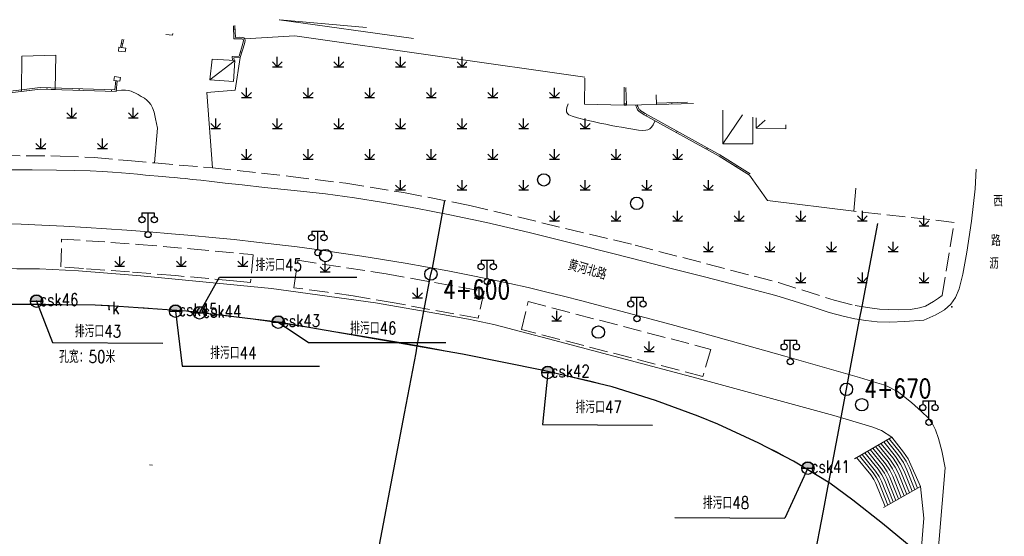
# Model space of a CAD drawing. Extents: x 39508475 to 39522402, y 3783947 to 3795549.
# Tile 92 of 256: x 39513590 to 39513750, y 3794539 to 3794623. Entities that reach past the tile are written whole.
import ezdxf
from ezdxf.enums import TextEntityAlignment as Align

# ---------------------------------------------------------------- set-up
doc = ezdxf.new("R2010")
doc.units = 0
doc.header["$PDSIZE"] = 0.2
doc.linetypes.add('X0', pattern=[4, 3, -1])
doc.layers.get('0').update_dxf_attribs({"linetype": 'CONTINUOUS'})
for name, color, linetype in [('DLSS', 4, 'CONTINUOUS'), ('JCDL_CLKZD', 142, 'CONTINUOUS'), ('JCDL_DMX_F', 30, 'CONTINUOUS'), ('JCDL_JMDD_F', 231, 'CONTINUOUS'), ('JCDL_JMDM_F', 231, 'CONTINUOUS'), ('JCDL_JMDX_F', 231, 'CONTINUOUS'), ('JCDL_JT_ZJ', 100, 'CONTINUOUS'), ('JCDL_JTD_F', 100, 'CONTINUOUS'), ('JCDL_SXX_F', 5, 'CONTINUOUS'), ('JMD', 6, 'CONTINUOUS'), ('SXSS', 5, 'CONTINUOUS'), ('ZBTZ', 3, 'CONTINUOUS'), ('zdh', 7, 'CONTINUOUS'), ('排水孔', 4, 'CONTINUOUS'), ('断面线', 2, 'CONTINUOUS')]:
    doc.layers.add(name, color=color, linetype=linetype)
for name, color, linetype, lineweight in [('JCDL_JMDX', 1, 'CONTINUOUS', 0), ('JCDL_ZBX', 3, 'CONTINUOUS', 0), ('JCDL_ZBX_F', 7, 'CONTINUOUS', 0), ('TEXTL_ZJ', 7, 'CONTINUOUS', 0)]:
    doc.layers.add(name, color=color, linetype=linetype, lineweight=lineweight)
doc.styles.add('HZ', font='rs', dxfattribs={"width": 0.8, "bigfont": 'hztxt'})
doc.linetypes.add('10422', pattern='A,2,[150,AAA.SHX,S=1,R=0,X=0,Y=1],2,[177,AAA.SHX,S=1,R=0,X=0,Y=0.8],1e-09', length=4)
doc.linetypes.add('X19', pattern='A,4.5,[145,symbolx.shx,S=1,R=0,X=0,Y=1],4.5,-0.5,[146,symbolx.shx,S=1,R=0,X=0,Y=0],-0.5', length=10)
doc.linetypes.add('X33', pattern='A,2,[150,symbolx.shx,S=1,R=0,X=0,Y=1],1e-11', length=2)
doc.linetypes.add('X35', pattern='A,2,[150,AAA.SHX,S=1,R=0,X=0,Y=1],2,[177,AAA.SHX,S=1,R=0,X=0,Y=0.8],1e-09', length=4)
doc.linetypes.add('X4', pattern='A,0,-1e-09,[149,symbolx.shx,S=0.15,R=0,X=0,Y=0],-1.6', length=1.6)
doc.linetypes.add('X41', pattern='A,1,[18,symbolt.shx,S=1,R=0,X=0,Y=0],2,[8,symbolt.shx,S=1,R=0,X=0,Y=0],1', length=4)
doc.linetypes.add('X67', pattern='A,1,[150,symbolx.shx,S=1,R=0,X=0,Y=1],2,[153,symbolx.shx,S=1,R=0,X=0,Y=0.8],2,[145,symbolx.shx,S=1,R=0,X=0,Y=0],0,[150,symbolx.shx,S=1,R=0,X=0,Y=1],2,[153,symbolx.shx,S=1,R=0,X=0,Y=0.8],2,[150,symbolx.shx,S=1,R=0,X=0,Y=1],0.5,-0.5,[146,symbolx.shx,S=1,R=0,X=0,Y=0],-0.5,0.5,[153,symbolx.shx,S=1,R=0,X=0,Y=0.8],1', length=12)

# ---------------------------------------------------------------- blocks, each defined once
blk = doc.blocks.new('5820000')
at = {"color": 0, "linetype": 'Continuous'}
blk.add_circle((0, 0), 1, dxfattribs=at)
blk = doc.blocks.new('9530003')
at = {"color": 0}
for p, q in [((0, 0), (0, 1.6)), ((-0.8, 0), (0.8, 0))]:
    blk.add_line(p, q, dxfattribs=at)
at = {"color": 0, "linetype": 'Continuous'}
for points in [[(0, 0), (-0.8, 0.8)], [(0, 0), (0.8, 0.8)]]:
    blk.add_lwpolyline(points, dxfattribs=at)
blk = doc.blocks.new('3521000')
at = {"color": 0}
for p, q in [((-1, 3.5), (1, 3.5)), ((0, 0.5), (0, 3.5))]:
    blk.add_line(p, q, dxfattribs=at)
at = {"color": 0, "linetype": 'Continuous', "flags": 128}
for points in [[(-1, 3.5), (-1, 2.9)], [(1, 3.5), (1, 2.9)]]:
    blk.add_lwpolyline(points, dxfattribs=at)
at = {"color": 0}
for centre in [(-1, 2.4), (1, 2.4), (0, 0)]:
    blk.add_circle(centre, 0.5, dxfattribs=at)

msp = doc.modelspace()

# ---------------------------------------------------------------- hatches: boundary and pattern name
at = {"layer": '排水孔', "linetype": 'Continuous'}
h = msp.add_hatch(color=256, dxfattribs=at)
edge = h.paths.add_edge_path()
edge.add_arc((39513592.85, 3794577.149), 1, 0, 180)
edge.add_line((39513591.85, 3794577.149), (39513592.85, 3794577.149))
edge.add_line((39513592.85, 3794577.149), (39513593.85, 3794577.149))
h = msp.add_hatch(color=256, dxfattribs=at)
edge = h.paths.add_edge_path()
edge.add_arc((39513615.42, 3794575.521), 1, 0, 180)
edge.add_line((39513614.42, 3794575.521), (39513615.42, 3794575.521))
edge.add_line((39513615.42, 3794575.521), (39513616.42, 3794575.521))
h = msp.add_hatch(color=256, dxfattribs=at)
edge = h.paths.add_edge_path()
edge.add_arc((39513619.3, 3794575.258), 1, 0, 180)
edge.add_line((39513618.3, 3794575.258), (39513619.3, 3794575.258))
edge.add_line((39513619.3, 3794575.258), (39513620.3, 3794575.258))
h = msp.add_hatch(color=256, dxfattribs=at)
edge = h.paths.add_edge_path()
edge.add_arc((39513632.1, 3794573.736), 1, 0, 180)
edge.add_line((39513631.1, 3794573.736), (39513632.1, 3794573.736))
edge.add_line((39513632.1, 3794573.736), (39513633.1, 3794573.736))
h = msp.add_hatch(color=256, dxfattribs=at)
edge = h.paths.add_edge_path()
edge.add_arc((39513675.87, 3794565.566), 1, 0, 180)
edge.add_line((39513674.87, 3794565.566), (39513675.87, 3794565.566))
edge.add_line((39513675.87, 3794565.566), (39513676.87, 3794565.566))
h = msp.add_hatch(color=256, dxfattribs=at)
edge = h.paths.add_edge_path()
edge.add_arc((39513718.09, 3794550.048), 1, 0, 180)
edge.add_line((39513717.09, 3794550.048), (39513718.09, 3794550.048))
edge.add_line((39513718.09, 3794550.048), (39513719.09, 3794550.048))

# ---------------------------------------------------------------- linework, layer by layer
at = {"linetype": 'Continuous'}
for p, q in [((39513619.3, 3794575.258, 36.583), (39513622.53098, 3794581.04175)), ((39513622.53098, 3794581.04175), (39513644.83098, 3794581.04175)), ((39513592.85, 3794577.149, 36.548), (39513595.46834, 3794570.44669, -0.014)), ((39513615.42, 3794575.521, 36.542), (39513616.49931, 3794566.5901)), ((39513632.1, 3794573.736, 36.63), (39513637.01143, 3794570.48274)), ((39513595.46834, 3794570.44669, -0.014), (39513613.35506, 3794570.3264, -0.014)), ((39513637.01143, 3794570.48274), (39513659.31143, 3794570.48274)), ((39513616.49931, 3794566.5901), (39513638.79931, 3794566.5901)), ((39513675.87, 3794565.566, 36.525), (39513674.98912, 3794557.13895, -0.037)), ((39513674.98912, 3794557.13895, -0.037), (39513692.87584, 3794557.01865, -0.037)), ((39513718.09, 3794550.048, 36.568), (39513714.34675, 3794541.92269, 0.006)), ((39513696.46003, 3794542.04298, 0.006), (39513714.34675, 3794541.92269, 0.006))]:
    msp.add_line(p, q, dxfattribs=at)
for p, q in [((39513591.85, 3794577.149, 74.888), (39513593.85, 3794577.149, 74.888)), ((39513614.42, 3794575.521, 74.882), (39513616.42, 3794575.521, 74.882)), ((39513618.3, 3794575.258, 74.923), (39513620.3, 3794575.258, 74.923)), ((39513631.1, 3794573.736, 74.97), (39513633.1, 3794573.736, 74.97)), ((39513674.87, 3794565.566, 74.865), (39513676.87, 3794565.566, 74.865)), ((39513717.09, 3794550.048, 74.908), (39513719.09, 3794550.048, 74.908))]:
    msp.add_line(p, q)
at = {"flags": 128}
for points, elevation in [([(39513593.85, 3794577.149, 1), (39513591.85, 3794577.149), (39513592.85, 3794577.149)], 36.548), ([(39513616.42, 3794575.521, 1), (39513614.42, 3794575.521), (39513615.42, 3794575.521)], 36.542), ([(39513620.3, 3794575.258, 1), (39513618.3, 3794575.258), (39513619.3, 3794575.258)], 36.583), ([(39513633.1, 3794573.736, 1), (39513631.1, 3794573.736), (39513632.1, 3794573.736)], 36.63), ([(39513676.87, 3794565.566, 1), (39513674.87, 3794565.566), (39513675.87, 3794565.566)], 36.525), ([(39513719.09, 3794550.048, 1), (39513717.09, 3794550.048), (39513718.09, 3794550.048)], 36.568)]:
    msp.add_lwpolyline(points, format="xyb", close=True, dxfattribs=dict(at, elevation=elevation))
at = {"linetype": 'Continuous', "elevation": 35.449, "flags": 128}
msp.add_lwpolyline([(39513604.628, 3794575.831), (39513604.65935, 3794576.40824)], dxfattribs=at)
at = {"layer": 'DLSS', "linetype": 'X33', "lineweight": 0}
msp.add_lwpolyline([(39513693.26101, 3794606.37301), (39513692.96171, 3794605.81036), (39513692.68796, 3794605.40945), (39513692.41627, 3794605.14605), (39513692.123, 3794604.987), (39513691.77152, 3794604.89289), (39513691.28119, 3794604.87341), (39513690.59481, 3794604.93285), (39513689.66794, 3794605.07035), (39513688.69426, 3794605.23178), (39513687.8321, 3794605.38108), (39513687.01003, 3794605.53118), (39513686.15399, 3794605.695), (39513685.26655, 3794605.87205), (39513684.32653, 3794606.07184), (39513683.24176, 3794606.31489), (39513681.92952, 3794606.61893), (39513680.67624, 3794606.92695), (39513679.81291, 3794607.18497), (39513679.29081, 3794607.413), (39513679.039, 3794607.633), (39513678.91995, 3794607.87688), (39513678.89644, 3794608.19453), (39513678.9741, 3794608.62171), (39513679.152, 3794609.187)], dxfattribs=at)
at = {"layer": 'DLSS', "linetype": 'Continuous', "lineweight": 20}
for points in [[(39513586.78728, 3794598.46229), (39513592.12075, 3794598.46229), (39513596.06833, 3794598.43264), (39513599.07601, 3794598.37301), (39513601.56218, 3794598.29939), (39513603.55115, 3794598.21721), (39513605.18806, 3794598.11807), (39513606.64096, 3794597.99471), (39513607.99366, 3794597.86713), (39513609.25426, 3794597.75215), (39513610.53301, 3794597.64008), (39513613.29711, 3794597.40619), (39513614.39609, 3794597.31013), (39513615.31739, 3794597.22538), (39513616.15406, 3794597.14377), (39513617.03214, 3794597.05356), (39513618.10896, 3794596.93652), (39513619.50146, 3794596.77951), (39513621.306, 3794596.572), (39513623.47343, 3794596.32625), (39513626.22879, 3794596.02561), (39513629.87782, 3794595.63749), (39513634.66796, 3794595.13499), (39513639.74064, 3794594.56942), (39513644.45075, 3794593.94442), (39513649.20875, 3794593.19671), (39513654.422, 3794592.271), (39513659.9479, 3794591.20321), (39513665.88008, 3794589.92191), (39513672.80627, 3794588.28982), (39513681.24941, 3794586.19257), (39513689.58749, 3794584.08997), (39513696.11913, 3794582.43777), (39513701.30666, 3794581.11851), (39513705.70001, 3794579.993), (39513709.59189, 3794578.97494), (39513712.8961, 3794578.05924), (39513715.87326, 3794577.16871), (39513718.8053, 3794576.22453), (39513721.54262, 3794575.34864), (39513723.78844, 3794574.71457), (39513725.71238, 3794574.2829), (39513727.505, 3794574.00101), (39513729.32795, 3794573.82106), (39513731.36581, 3794573.77227), (39513733.82666, 3794573.86084), (39513736.891, 3794574.084), (39513738.83011, 3794574.93513), (39513740.26681, 3794575.77743), (39513741.29419, 3794576.68889), (39513742.032, 3794577.74301), (39513742.657, 3794579.18343), (39513743.26072, 3794581.54573), (39513743.89782, 3794585.12626), (39513744.62081, 3794590.14198), (39513745.23368, 3794595.42069), (39513745.38973, 3794598.61043)], [(39513732.568, 3794562.536), (39513732.00184, 3794562.85372), (39513731.48698, 3794563.11654), (39513730.9795, 3794563.34453), (39513730.435, 3794563.56001), (39513729.27235, 3794563.93687), (39513726.44327, 3794564.77095), (39513721.54673, 3794566.17768), (39513714.31645, 3794568.23518), (39513706.79415, 3794570.36449), (39513700.80087, 3794572.04091), (39513695.90184, 3794573.38399), (39513691.591, 3794574.535), (39513687.70283, 3794575.55887), (39513684.39124, 3794576.42448), (39513681.39399, 3794577.19975), (39513678.42838, 3794577.95849), (39513675.50923, 3794578.68877), (39513672.68649, 3794579.35714), (39513669.70425, 3794580.02099), (39513666.31701, 3794580.738), (39513662.86202, 3794581.44613), (39513659.62539, 3794582.07659), (39513656.32252, 3794582.68196), (39513652.67315, 3794583.31641), (39513649.01054, 3794583.93239), (39513645.65799, 3794584.4684), (39513642.3276, 3794584.96796), (39513638.73001, 3794585.477), (39513635.14006, 3794585.96441), (39513631.83837, 3794586.38276), (39513628.53999, 3794586.7655), (39513624.95979, 3794587.14838), (39513621.37765, 3794587.51267), (39513618.07205, 3794587.82556), (39513614.75671, 3794588.11208), (39513611.146, 3794588.39899), (39513607.53398, 3794588.67186), (39513604.2137, 3794588.90563), (39513600.89879, 3794589.11897), (39513597.30249, 3794589.33183), (39513593.69515, 3794589.52226), (39513590.33873, 3794589.65132), (39513586.94014, 3794589.72604)], [(39513727.689, 3794391.377), (39513738.42432, 3794526.95212), (39513740.398, 3794550.138), (39513739.82449, 3794552.86374), (39513739.31489, 3794554.86891), (39513738.82682, 3794556.28184), (39513738.31648, 3794557.26943), (39513737.64406, 3794558.1746), (39513736.54727, 3794559.27796), (39513734.88882, 3794560.69887), (39513732.568, 3794562.536)]]:
    msp.add_lwpolyline(points, dxfattribs=at)
at = {"layer": 'JCDL_CLKZD'}
msp.add_point((39513741.46, 3794576.267), dxfattribs=at)
at = {"layer": 'JCDL_DMX_F', "color": 3, "linetype": 'X35', "lineweight": 0}
for points in [[(39513681.88004, 3794613.50542), (39513634.77099, 3794620.213)], [(39513625.91099, 3794616.71501), (39513625.12, 3794611.398), (39513620.47981, 3794611.03699), (39513621.43301, 3794598.785)], [(39513612.011, 3794599.613), (39513612.464, 3794605.247), (39513612.18362, 3794606.7417), (39513611.92568, 3794607.82653), (39513611.6679, 3794608.56927), (39513611.38801, 3794609.06), (39513611.08792, 3794609.44158), (39513610.75431, 3794609.77442), (39513610.35326, 3794610.0856), (39513609.85523, 3794610.40367), (39513609.35139, 3794610.69886), (39513608.92852, 3794610.92417), (39513608.55372, 3794611.09492), (39513608.191, 3794611.23), (39513607.79765, 3794611.33487), (39513607.30786, 3794611.39219), (39513606.66794, 3794611.40341), (39513605.834, 3794611.37301)], [(39513736.372, 3794547.079), (39513736.93201, 3794541.96201), (39513736.469, 3794536.615), (39513736.01567, 3794530.06496)]]:
    msp.add_lwpolyline(points, dxfattribs=at)
at = {"layer": 'JCDL_DMX_F', "color": 3, "linetype": 'X41', "lineweight": 0}
msp.add_lwpolyline([(39513522.12599, 3794577.785), (39513529.10623, 3794578.8668), (39513536.39648, 3794579.68394), (39513537.72288, 3794579.93065), (39513559.92722, 3794581.8113), (39513579.44956, 3794582.45765), (39513589.63465, 3794582.42656), (39513593.329, 3794582.389), (39513599.6582, 3794582.10083), (39513609.7825, 3794581.26687), (39513631.00794, 3794579.24272), (39513647.87661, 3794576.89954), (39513658.76069, 3794575.01853), (39513662.99296, 3794574.23235), (39513667.10706, 3794573.39502), (39513675.98228, 3794571.06629), (39513700.85, 3794564.432), (39513722.27534, 3794558.61067), (39513728.47886, 3794556.78425), (39513730.02611, 3794556.17628), (39513731.71, 3794555.103)], dxfattribs=at)
at = {"layer": 'JCDL_JMDM_F', "linetype": 'Continuous', "lineweight": 0}
msp.add_lwpolyline([(39513688.24929, 3794611.88158), (39513688.24601, 3794608.95399), (39513681.81601, 3794609.14099), (39513681.87793, 3794613.36136)], dxfattribs=at)
at = {"layer": 'JCDL_JMDX', "color": 6, "linetype": 'Continuous', "lineweight": 0}
for points in [[(39513646.41927, 3794621.59682), (39513632.35479, 3794622.84725)], [(39513624.81787, 3794621.87539), (39513624.89501, 3794619.72876), (39513625.76614, 3794619.74747), (39513626.17269, 3794619.71957), (39513626.37115, 3794619.66187), (39513626.41685, 3794619.6208), (39513626.44284, 3794619.48895), (39513626.35932, 3794619.00116), (39513625.72658, 3794616.95487), (39513624.60428, 3794616.8907), (39513624.67066, 3794616.22691)], [(39513606.71752, 3794618.3138), (39513607.00999, 3794619.634)], [(39513620.983, 3794613.097), (39513624.931, 3794616.136)], [(39513571.36739, 3794608.26925), (39513576.42012, 3794609.50867), (39513593.449, 3794611.583), (39513605.77301, 3794611.19001), (39513605.96185, 3794612.91812)], [(39513693.48736, 3794609.06947), (39513699.49085, 3794609.27067)], [(39513688.24601, 3794608.95399), (39513688.65121, 3794608.98527)], [(39513690.101, 3794608.955), (39513690.23164, 3794608.63817), (39513690.3406, 3794608.40343), (39513690.43629, 3794608.23556), (39513690.52799, 3794608.11501), (39513690.64453, 3794608.0013), (39513690.83352, 3794607.85917), (39513691.11857, 3794607.67298), (39513691.51701, 3794607.43), (39513703.664, 3794600.723), (39513708.591, 3794597.639)], [(39513704.275, 3794602.70899), (39513707.47631, 3794607.41601)], [(39513709.701, 3794605.256), (39513711.14572, 3794606.56377)], [(39513735.88862, 3794546.80568), (39513734.61356, 3794549.98924), (39513734.01528, 3794551.22382), (39513733.11055, 3794552.56639), (39513731.26511, 3794554.84481)], [(39513733.25366, 3794545.31581), (39513731.86785, 3794548.7759), (39513731.40844, 3794549.72391), (39513730.69636, 3794550.78059), (39513728.63893, 3794553.32075)], [(39513733.69282, 3794545.56412), (39513732.32547, 3794548.97812), (39513731.84291, 3794549.97389), (39513731.09873, 3794551.07823), (39513729.07663, 3794553.57476)], [(39513734.13198, 3794545.81243), (39513732.78308, 3794549.18034), (39513732.27739, 3794550.22388), (39513731.50109, 3794551.37586), (39513729.51433, 3794553.82877)], [(39513734.57114, 3794546.06075), (39513733.2407, 3794549.38257), (39513732.71186, 3794550.47386), (39513731.90345, 3794551.67349), (39513729.95202, 3794554.08278)], [(39513735.0103, 3794546.30906), (39513733.69832, 3794549.58479), (39513733.14633, 3794550.72385), (39513732.30582, 3794551.97112), (39513730.38972, 3794554.33679)], [(39513735.44946, 3794546.55737), (39513734.15594, 3794549.78701), (39513733.58081, 3794550.97383), (39513732.70818, 3794552.26876), (39513730.82742, 3794554.5908)], [(39513730.6187, 3794543.82594), (39513729.12214, 3794547.56256), (39513728.8016, 3794548.224), (39513728.28218, 3794548.99479), (39513726.00082, 3794551.81141)], [(39513731.05786, 3794544.07425), (39513729.57975, 3794547.76478), (39513729.23607, 3794548.47398), (39513728.68454, 3794549.29243), (39513726.45045, 3794552.05069)], [(39513731.49702, 3794544.32256), (39513730.03737, 3794547.967), (39513729.67055, 3794548.72397), (39513729.0869, 3794549.59006), (39513726.88815, 3794552.3047)], [(39513731.93618, 3794544.57088), (39513730.49499, 3794548.16923), (39513730.10502, 3794548.97395), (39513729.48927, 3794549.88769), (39513727.32584, 3794552.55871)], [(39513732.37534, 3794544.81919), (39513730.95261, 3794548.37145), (39513730.53949, 3794549.22394), (39513729.89163, 3794550.18533), (39513727.76354, 3794552.81272)], [(39513732.8145, 3794545.0675), (39513731.41023, 3794548.57367), (39513730.97397, 3794549.47392), (39513730.294, 3794550.48296), (39513728.20124, 3794553.06674)]]:
    msp.add_lwpolyline(points, dxfattribs=at)
at = {"layer": 'JCDL_JMDX', "color": 6, "linetype": 'X19', "lineweight": 0}
msp.add_lwpolyline([(39513708.591, 3794597.639), (39513711.54109, 3794593.51979), (39513725.55393, 3794591.75946), (39513725.88633, 3794595.51595)], dxfattribs=at)
at = {"layer": 'JCDL_JMDX', "color": 6, "linetype": 'X67', "lineweight": 0}
msp.add_lwpolyline([(39513576.99717, 3794576.65403), (39513591.64151, 3794576.71957), (39513602.34607, 3794576.53389), (39513610.334, 3794576.10001), (39513617.19935, 3794575.53086), (39513623.68784, 3794574.83719), (39513630.375, 3794573.94396), (39513637.82337, 3794572.78914), (39513645.12607, 3794571.59426), (39513651.26613, 3794570.55059), (39513656.72208, 3794569.57299), (39513662.017, 3794568.572), (39513666.99607, 3794567.60236), (39513671.26577, 3794566.74249), (39513675.16698, 3794565.92102), (39513679.0646, 3794565.0641), (39513682.84013, 3794564.18388), (39513686.28282, 3794563.2749), (39513689.68712, 3794562.24986), (39513693.35, 3794561.02901), (39513696.97716, 3794559.75008), (39513700.24735, 3794558.50691), (39513703.43692, 3794557.18625), (39513706.82747, 3794555.6799), (39513710.14165, 3794554.14014), (39513713.04438, 3794552.69402), (39513715.7732, 3794551.21407), (39513718.577, 3794549.57501), (39513721.6493, 3794547.60228), (39513725.38649, 3794544.86917), (39513730.19235, 3794541.05791), (39513736.40101, 3794535.921)], dxfattribs=at)
at = {"layer": 'JCDL_JMDX_F', "linetype": 'Continuous', "lineweight": 0}
for points in [[(39513624.83818, 3794621.31014), (39513625.08802, 3794621.31912)], [(39513625.06688, 3794621.9075), (39513625.136, 3794619.98399), (39513625.77202, 3794619.99766), (39513626.21665, 3794619.96715), (39513626.49577, 3794619.88598), (39513626.64601, 3794619.751), (39513626.69702, 3794619.49213), (39513626.60298, 3794618.94289), (39513625.91415, 3794616.71519), (39513624.879, 3794616.656), (39513624.91942, 3794616.25179)], [(39513606.46846, 3794618.34538), (39513606.76274, 3794619.67374)], [(39513606.86376, 3794618.9739), (39513606.61968, 3794619.02797)], [(39513606.22699, 3794618.376), (39513607.33899, 3794618.235), (39513607.258, 3794617.608), (39513606.14634, 3794617.7516), (39513606.22699, 3794618.376)], [(39513625.93596, 3794617.632), (39513626.1748, 3794617.55815)], [(39513571.39531, 3794608.53351), (39513576.37507, 3794609.75503), (39513593.4378, 3794611.83349), (39513605.54963, 3794611.44726), (39513605.71412, 3794612.95252)], [(39513605.51501, 3794613.626), (39513606.48, 3794613.492), (39513606.39202, 3794612.85838), (39513605.42702, 3794612.99239), (39513605.51501, 3794613.626)], [(39513594.5418, 3794611.54815), (39513594.54977, 3794611.79803)], [(39513599.7768, 3794611.38122), (39513599.78477, 3794611.63109)], [(39513605.01179, 3794611.21428), (39513605.01976, 3794611.46415)], [(39513688.22677, 3794609.20325), (39513688.63197, 3794609.23453)], [(39513688.44861, 3794608.96963), (39513688.42937, 3794609.21889)], [(39513693.48301, 3794609.31946), (39513698.54965, 3794609.48927)], [(39513695.98596, 3794609.15321), (39513695.97759, 3794609.40307)], [(39513690.33212, 3794609.0503), (39513690.46069, 3794608.73849), (39513690.56296, 3794608.51816), (39513690.64529, 3794608.37375), (39513690.71579, 3794608.28106), (39513690.80763, 3794608.19146), (39513690.97717, 3794608.06394), (39513691.25204, 3794607.8844), (39513691.64257, 3794607.64625), (39513703.79083, 3794600.93855), (39513708.72364, 3794597.85091)], [(39513691.82109, 3794607.2621), (39513691.94193, 3794607.48095)], [(39513696.73537, 3794604.54867), (39513696.85621, 3794604.76752)], [(39513701.64964, 3794601.83524), (39513701.77048, 3794602.05409)], [(39513706.4719, 3794598.96543), (39513706.60454, 3794599.17734)], [(39513731.71, 3794555.103), (39513725.62979, 3794551.57444)], [(39513733.59014, 3794552.63344), (39513731.71, 3794555.103)], [(39513734.33965, 3794551.60027), (39513733.59014, 3794552.63344)], [(39513736.372, 3794547.079), (39513734.33965, 3794551.60027)], [(39513730.3865, 3794543.69465), (39513736.372, 3794547.079)]]:
    msp.add_lwpolyline(points, dxfattribs=at)
at = {"layer": 'JCDL_SXX_F', "color": 142, "linetype": 'Continuous', "lineweight": 0, "true_color": 0x00a0e9}
msp.add_lwpolyline([(39513611.69789, 3794550.54138), (39513611.20247, 3794550.60894)], dxfattribs=at)
at = {"layer": 'JCDL_ZBX', "color": 114, "linetype": 'X4', "lineweight": 0, "true_color": 0x009944}
msp.add_lwpolyline([(39513626.64601, 3794619.751), (39513634.77099, 3794620.213)], dxfattribs=at)
at = {"layer": 'JCDL_ZBX', "color": 114, "linetype": 'Continuous', "lineweight": 0, "true_color": 0x009944}
msp.add_lwpolyline([(39513644.52917, 3794577.96708), (39513644.23768, 3794578.0128), (39513643.5402, 3794578.11515)], dxfattribs=at)
at = {"layer": 'JCDL_ZBX_F', "color": 114, "linetype": 'X0', "lineweight": 0, "true_color": 0x009944}
for points in [[(39513587.17246, 3794600.80709), (39513596.68724, 3794600.7128), (39513602.19019, 3794600.46289), (39513607.67759, 3794599.97588), (39513612.011, 3794599.613), (39513621.43301, 3794598.785), (39513634.09395, 3794597.40371), (39513643.04224, 3794596.31315), (39513652.43626, 3794594.80166), (39513663.1956, 3794592.70726), (39513690.03152, 3794586.25426), (39513713.29215, 3794580.19007), (39513722.36732, 3794577.33021), (39513725.76201, 3794576.45981), (39513727.73864, 3794576.13487), (39513729.72688, 3794575.89129), (39513732.72625, 3794575.73998), (39513734.72756, 3794575.81457), (39513736.20754, 3794576.06346), (39513737.15777, 3794576.37506), (39513738.46956, 3794577.10329), (39513739.29563, 3794577.66904), (39513739.906, 3794578.107), (39513741.83413, 3794589.95403), (39513725.55393, 3794591.75946)], [(39513596.929, 3794587.252), (39513609.40297, 3794586.38764), (39513617.84583, 3794585.65021), (39513627.80416, 3794584.7383), (39513628.02413, 3794584.69813), (39513627.5844, 3794580.20941), (39513624.80448, 3794580.44488), (39513615.41553, 3794581.32964), (39513607.93768, 3794581.90537), (39513603.9488, 3794582.20343), (39513600.45833, 3794582.46155), (39513596.774, 3794582.73401), (39513596.929, 3794587.252)], [(39513635.277, 3794583.811), (39513649.60135, 3794581.58407), (39513665.54099, 3794578.766), (39513664.54, 3794574.394), (39513650.93855, 3794576.88677), (39513644.23768, 3794578.0128), (39513640.07556, 3794578.61128), (39513634.636, 3794579.35399), (39513635.277, 3794583.811)], [(39513672.654, 3794577.10201), (39513702.331, 3794569.33899), (39513701.045, 3794564.951), (39513671.57717, 3794572.57981), (39513672.654, 3794577.10201)]]:
    msp.add_lwpolyline(points, dxfattribs=at)
at = {"layer": 'JMD', "color": 6, "linetype": 'Continuous', "lineweight": 0}
for points in [[(39513654.0688, 3794619.82018), (39513632.21736, 3794622.82953)], [(39513614.98684, 3794620.60771), (39513614.946, 3794620.314), (39513613.86596, 3794620.46318)], [(39513593.449, 3794611.583), (39513590.40849, 3794611.21263), (39513590.46658, 3794616.94307), (39513595.9817, 3794617.07891), (39513595.85782, 3794611.50619), (39513593.449, 3794611.583)], [(39513625.06293, 3794616.19979), (39513624.83, 3794612.83101), (39513620.983, 3794613.097), (39513621.372, 3794616.45499), (39513625.06293, 3794616.19979)], [(39513693.45947, 3794610.67149), (39513693.48736, 3794609.06947), (39513688.65121, 3794608.98527), (39513688.553, 3794611.79899), (39513688.60046, 3794611.80002)], [(39513709.1377, 3794607.03014), (39513709.153, 3794602.721), (39513704.275, 3794602.70899), (39513704.25895, 3794608.16326)], [(39513709.701, 3794605.256), (39513709.7071, 3794606.8979)], [(39513714.50233, 3794605.78418), (39513714.50001, 3794605.159), (39513709.701, 3794605.256)]]:
    msp.add_lwpolyline(points, dxfattribs=at)
at = {"layer": 'SXSS', "linetype": '10422', "flags": 128}
msp.add_lwpolyline([(39513736.40101, 3794535.921), (39513730.19235, 3794541.05791), (39513725.38649, 3794544.86917), (39513721.6493, 3794547.60228), (39513715.7732, 3794551.21407), (39513710.14165, 3794554.14014), (39513703.43692, 3794557.18625), (39513700.24735, 3794558.50691), (39513693.35, 3794561.02901), (39513686.28282, 3794563.2749), (39513675.16698, 3794565.92102), (39513662.017, 3794568.572), (39513632.096, 3794573.736), (39513617.19935, 3794575.53086), (39513604.65935, 3794576.40824), (39513602.34607, 3794576.53389), (39513576.99717, 3794576.65403), (39513557.44667, 3794576.35066), (39513528.76899, 3794573.347), (39513520.291, 3794572.135), (39513480.622, 3794566.238), (39513446.106, 3794561.08), (39513401.493, 3794554.331), (39513379.618, 3794551.096), (39513360.18403, 3794548.08772), (39513356.31412, 3794547.50947), (39513326.674, 3794543.111), (39513288.108, 3794537.333), (39513250.988, 3794531.744), (39513208.548, 3794525.362), (39513157.24881, 3794517.76838), (39513155.80164, 3794515.97888), (39513145.58811, 3794514.43051), (39513143.41735, 3794515.56616), (39513109.815, 3794510.486), (39513036.703, 3794499.409), (39513000, 3794494.1008), (39512987.885, 3794492.156), (39512954.031, 3794486.944), (39512918.648, 3794481.664), (39512884.7206, 3794476.80509), (39512863.766, 3794473.606), (39512750, 3794456.59256), (39512736.543, 3794454.494), (39512702.544, 3794449.486), (39512701.707, 3794448.206), (39512701.671, 3794446.846)], dxfattribs=at)
at = {"layer": 'zdh', "color": 1}
for p in [(39513592.845, 3794577.149, 36.548), (39513604.628, 3794575.831, 35.449), (39513615.42, 3794575.521, 36.542), (39513619.301, 3794575.258, 36.583), (39513632.096, 3794573.736, 36.63), (39513675.868, 3794565.566, 36.525), (39513718.094, 3794550.048, 36.568)]:
    msp.add_point(p, dxfattribs=at)
at = {"layer": '排水孔'}
for centre in [(39513592.85, 3794577.149, 74.888), (39513615.42, 3794575.521, 74.882), (39513619.3, 3794575.258, 74.923), (39513632.1, 3794573.736, 74.97), (39513675.87, 3794565.566, 74.865), (39513718.09, 3794550.048, 74.908)]:
    msp.add_circle(centre, 1, dxfattribs=at)
at = {"layer": '断面线', "color": 1, "flags": 128}
for points in [[(39513638.09965, 3794482.47663), (39513640.37835, 3794494.50131), (39513640.71212, 3794496.26261), (39513641.42036, 3794500), (39513644.00829, 3794513.65646), (39513644.38022, 3794515.61916), (39513644.53382, 3794516.42971), (39513646.38908, 3794526.2199), (39513648.55218, 3794537.63453), (39513650.86835, 3794549.85697), (39513652.58381, 3794558.9094), (39513654.45887, 3794568.80412), (39513654.67411, 3794569.93995), (39513655.73559, 3794575.54134), (39513656.8772, 3794581.56562), (39513657.11848, 3794582.53607), (39513658.7475, 3794591.43517), (39513659.13823, 3794593.49706)], [(39513704.42983, 3794457.83972), (39513708.96876, 3794481.79161), (39513709.55911, 3794484.90691), (39513710.74862, 3794491.00023), (39513711.12819, 3794493.1869), (39513711.22533, 3794493.69955), (39513712.27795, 3794499.25419), (39513713.86579, 3794507.63323), (39513715.46601, 3794516.07755), (39513717.04479, 3794524.40877), (39513719.05118, 3794534.99647), (39513720.59131, 3794543.12373), (39513721.31613, 3794546.94862), (39513721.46271, 3794547.72209), (39513723.46002, 3794558.26188), (39513724.33081, 3794562.85704), (39513724.78384, 3794565.24768), (39513726.47335, 3794574.16324), (39513726.87392, 3794576.27702), (39513729.42992, 3794589.765)]]:
    msp.add_lwpolyline(points, dxfattribs=at)
at = {"layer": '断面线'}
for centre in [(39513656.8772, 3794581.56562), (39513724.33081, 3794562.85704)]:
    msp.add_circle(centre, 1, dxfattribs=at)

# ---------------------------------------------------------------- block references
at = {"layer": 'JCDL_JMDD_F'}
for p in [(39513610.963, 3794587.978), (39513638.525, 3794585.047), (39513666.02699, 3794580.34099), (39513690.329, 3794574.309), (39513715.23101, 3794567.352), (39513737.74301, 3794557.501)]:
    msp.add_blockref('3521000', p, dxfattribs=at)
at = {"layer": 'JCDL_JTD_F'}
for p in [(39513675.20742, 3794596.84155), (39513690.28971, 3794593.04469), (39513639.787, 3794584.566), (39513684.062, 3794572.14099), (39513726.838, 3794560.365)]:
    msp.add_blockref('5820000', p, dxfattribs=at)
at = {"layer": 'ZBTZ'}
for p in [(39513631.9403, 3794615.2132), (39513641.93879, 3794615.21321), (39513651.93725, 3794615.21325), (39513661.93575, 3794615.21325), (39513626.94105, 3794610.21395), (39513636.93954, 3794610.21396), (39513646.938, 3794610.214), (39513656.9365, 3794610.214), (39513666.935, 3794610.214), (39513676.9335, 3794610.214), (39513598.56126, 3794606.94012), (39513608.55972, 3794606.94008), (39513621.9418, 3794605.2147), (39513631.94028, 3794605.21472), (39513641.93875, 3794605.21475), (39513651.93725, 3794605.21475), (39513661.93575, 3794605.21475), (39513671.93425, 3794605.21475), (39513681.93275, 3794605.21475), (39513593.56202, 3794601.94086), (39513603.56053, 3794601.94086), (39513626.94103, 3794600.21547), (39513636.9395, 3794600.2155), (39513646.938, 3794600.2155), (39513656.9365, 3794600.2155), (39513666.935, 3794600.2155), (39513676.9335, 3794600.2155), (39513686.932, 3794600.2155), (39513696.93047, 3794600.21547), (39513651.93725, 3794595.21625), (39513661.93575, 3794595.21625), (39513671.93425, 3794595.21625), (39513681.93275, 3794595.21625), (39513691.93125, 3794595.21625), (39513701.92972, 3794595.21622), (39513676.9335, 3794590.217), (39513686.932, 3794590.217), (39513696.9305, 3794590.217), (39513706.92896, 3794590.21696), (39513716.92743, 3794590.21699), (39513726.9259, 3794590.217), (39513736.9244, 3794589.417), (39513701.92975, 3794585.21775), (39513711.92817, 3794585.21775), (39513721.92666, 3794585.21776), (39513731.92515, 3794585.21775), (39513606.353, 3794582.8335), (39513616.3515, 3794582.8335), (39513626.35, 3794582.8335), (39513639.71725, 3794581.91975), (39513716.92741, 3794580.21851), (39513726.92591, 3794580.21851), (39513736.9244, 3794580.2185), (39513654.715, 3794577.7205), (39513664.7135, 3794577.7205), (39513677.30475, 3794573.99825), (39513692.3025, 3794568.999)]:
    msp.add_blockref('9530003', p, dxfattribs=at)

# ---------------------------------------------------------------- texts
at = {"color": 6, "linetype": 'Continuous', "style": 'HZ', "width": 0.8}
for s, p in [('排污口45', (39513628.38309, 3794582.05766)), ('排污口46', (39513643.74673, 3794571.79401)), ('排污口43', (39513599.04928, 3794571.28922)), ('排污口44', (39513621.03263, 3794567.77773)), ('排污口47', (39513680.34949, 3794558.97662)), ('排污口48', (39513701.01922, 3794543.44336))]:
    msp.add_text(s, height=2, dxfattribs=at).set_placement(p)
at = {"linetype": 'Continuous', "style": 'HZ', "width": 0.8}
msp.add_text('孔宽：50米', height=2, dxfattribs=at).set_placement((39513596.50985, 3794567.15343, -1.685))
at = {"layer": 'JCDL_JT_ZJ', "lineweight": 0, "style": 'HZ', "width": 0.8}
for s, p in [('西', (39513748.23195, 3794591.97911)), ('路', (39513747.85988, 3794585.53742))]:
    msp.add_text(s, height=1.8, rotation=1.8397703, dxfattribs=at).set_placement(p, align=Align.BOTTOM_LEFT)
msp.add_text('沥', height=1.8, dxfattribs=at).set_placement((39513747.52154, 3794581.8585), align=Align.BOTTOM_LEFT)
at = {"layer": 'TEXTL_ZJ', "style": 'HZ', "width": 0.8}
msp.add_text('黄河北路', height=1.8, rotation=-15.4331813, dxfattribs=at).set_placement((39513678.85389, 3794581.75905), align=Align.BOTTOM_LEFT)
at = {"layer": 'zdh', "color": 1, "style": 'HZ', "width": 0.8}
for s, p in [('csk46', (39513593.345, 3794576.399, 36.548)), ('k', (39513605.128, 3794575.081, 35.449)), ('csk45', (39513615.92, 3794574.771, 36.542)), ('csk44', (39513619.801, 3794574.508, 36.583)), ('csk43', (39513632.596, 3794572.986, 36.63)), ('csk42', (39513676.368, 3794564.816, 36.525)), ('csk41', (39513718.594, 3794549.298, 36.568))]:
    msp.add_text(s, height=2, dxfattribs=at).set_placement(p)
at = {"layer": '断面线', "linetype": 'Continuous', "style": 'HZ', "width": 0.8}
for s, p in [('4+600', (39513669.75234, 3794579.05214)), ('4+670', (39513738.12396, 3794562.98748))]:
    msp.add_text(s, height=3, dxfattribs=at).set_placement(p, align=Align.MIDDLE_RIGHT)

doc.saveas('drawing.dxf')
